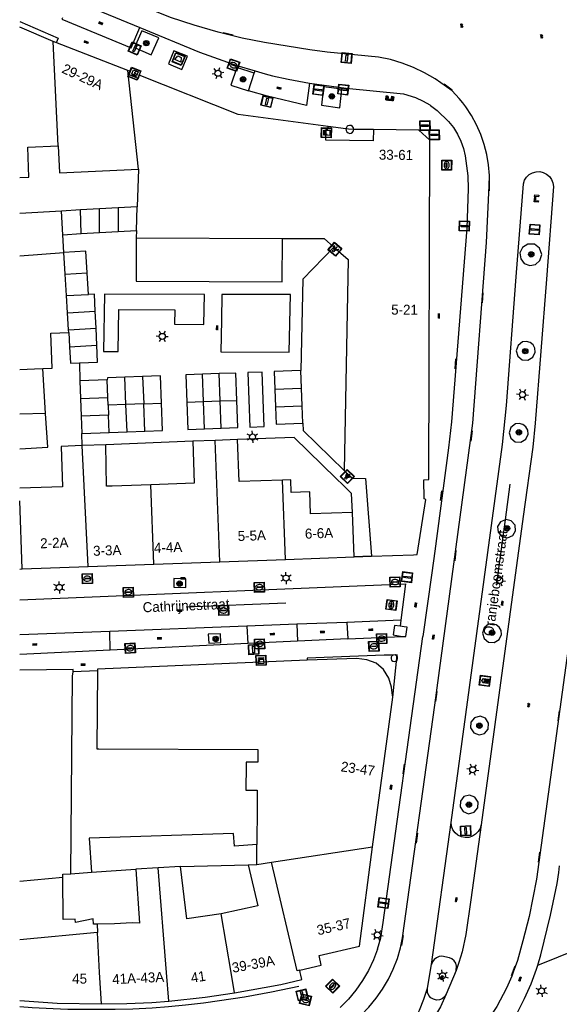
# Model space of a CAD drawing. Header units: metres. Extents: x 93870 to 95789, y 463036 to 464040.
# Tile 10 of 256: x 93872 to 93926, y 463247 to 463345. Entities that reach past the tile are written whole.
import ezdxf
from ezdxf.enums import TextEntityAlignment as Align

# ---------------------------------------------------------------- set-up
doc = ezdxf.new("R2010")
doc.units = ezdxf.units.M
doc.header["$LTSCALE"] = 25.4
for name, color, linetype in [('B_BEBOUWINGSGRENS_0', 1, 'Continuous'), ('B_LUIFEL_1', 200, 'Continuous'), ('B_OVERBOUWLIJN_LIJN_1', 7, 'Continuous'), ('B_TUSSENMUUR_0', 7, 'Continuous'), ('Q_AFVAL_APART_PLAATS_0', 7, 'Continuous'), ('Q_BOOM_0', 3, 'Continuous'), ('Q_BRANDKRAAN_0', 5, 'Continuous'), ('Q_CAI-KAST_0', 10, 'Continuous'), ('Q_DRUKKNOPPAAL_0', 132, 'Continuous'), ('Q_ELEKTRAKAST_0', 7, 'Continuous'), ('Q_INSPECTIE_OF_RIOOLPUT_0', 253, 'Continuous'), ('Q_KOLK_0', 254, 'Continuous'), ('Q_LICHTMAST_0', 2, 'Continuous'), ('Q_LICHTPUNT_1', 7, 'Continuous'), ('Q_LIJNAFWATERING_LIJN_0', 7, 'Continuous'), ('Q_PORTAAL_0', 7, 'Continuous'), ('Q_RECLAMEZUIL_0', 232, 'Continuous'), ('Q_VERKEERSBORDPAAL_0', 40, 'Continuous'), ('Q_VERKEERSREGELINSTALLATIEPAAL', 40, 'Continuous'), ('Q_WATERLEIDINGPUT_0', 5, 'Continuous'), ('S_GBKN_SYMBOOL_GV_GROOT_0', 7, 'Continuous'), ('S_GBKN_SYMBOOL_OV_GROOT_0', 7, 'Continuous'), ('T_HEK_0', 57, 'Continuous'), ('T_MUUR_30CM_0', 10, 'Continuous'), ('V_WEGGRENS_0', 7, 'Continuous'), ('Z_GBKN_HUISNUMMER_0', 252, 'Continuous'), ('Z_STRAATNAAM_0', 252, 'Continuous')]:
    doc.layers.add(name, color=color, linetype=linetype)
doc.layers.add('Q_PAAL_STEEN_0', color=7, linetype='Continuous', true_color=0xa97373)

# ---------------------------------------------------------------- blocks, each defined once
blk = doc.blocks.new('Q_AFVAL_APART_PLAATS')
for points in [[(-0.5, 0.5), (0.5, 0.5), (0.5, -0.5), (-0.5, -0.5)], [(-0.336, 0.197), (0.331, 0.197), (0.19, -0.251), (-0.196, -0.251)]]:
    blk.add_lwpolyline(points, close=True)
blk.add_lwpolyline([(-0.442, 0.464), (0.438, 0.464, -0.414214), (0.459, 0.442), (0.459, -0.437, -0.414214), (0.438, -0.459), (-0.442, -0.459, -0.414214), (-0.463, -0.437), (-0.463, 0.442, -0.414214), (-0.442, 0.464)], format="xyb")
blk = doc.blocks.new('Q_CAI-KAST')
for points in [[(-0.5, 0.5), (0.5, 0.5), (0.5, -0.5), (-0.5, -0.5)], [(-0.262, 0.264), (0.25, 0.264), (0.25, 0.187), (-0.262, 0.187)], [(-0.262, 0.107), (0.25, 0.107), (0.25, -0.332), (-0.262, -0.332)]]:
    blk.add_lwpolyline(points, close=True)
blk.add_lwpolyline([(-0.442, 0.464), (0.438, 0.464, -0.414214), (0.459, 0.442), (0.459, -0.437, -0.414214), (0.438, -0.459), (-0.442, -0.459, -0.414214), (-0.463, -0.437), (-0.463, 0.442), (-0.463, 0.444), (-0.463, 0.446), (-0.463, 0.448), (-0.462, 0.45), (-0.461, 0.451), (-0.46, 0.453), (-0.459, 0.455), (-0.458, 0.456), (-0.457, 0.457), (-0.456, 0.459), (-0.454, 0.46), (-0.453, 0.461), (-0.451, 0.462), (-0.449, 0.462), (-0.447, 0.463), (-0.446, 0.463), (-0.444, 0.464), (-0.442, 0.464)], format="xyb")
blk.add_circle((-0.177, -0.034), 0.0354)
blk = doc.blocks.new('Q_ELEKTRAKAST')
for points in [[(-0.5, 0.5), (0.5, 0.5), (0.5, -0.5), (-0.5, -0.5)], [(-0.262, 0.264), (0.25, 0.264), (0.25, 0.187), (-0.262, 0.187)], [(-0.262, 0.107), (0.25, 0.107), (0.25, -0.332), (-0.262, -0.332)]]:
    blk.add_lwpolyline(points, close=True)
blk.add_lwpolyline([(-0.442, 0.464), (0.438, 0.464, -0.414214), (0.459, 0.442), (0.459, -0.437, -0.414214), (0.438, -0.459), (-0.442, -0.459, -0.414214), (-0.463, -0.437), (-0.463, 0.442), (-0.463, 0.444), (-0.463, 0.446), (-0.463, 0.448), (-0.462, 0.45), (-0.461, 0.451), (-0.46, 0.453), (-0.459, 0.455), (-0.458, 0.456), (-0.457, 0.457), (-0.456, 0.459), (-0.454, 0.46), (-0.453, 0.461), (-0.451, 0.462), (-0.449, 0.462), (-0.447, 0.463), (-0.446, 0.463), (-0.444, 0.464), (-0.442, 0.464)], format="xyb")
blk.add_lwpolyline([(-0.177, 0.001, -1), (-0.177, -0.069, -1)], format="xyb", close=True)
blk.add_lwpolyline([(0.044, 0.088), (-0.056, -0.112), (0.044, -0.112), (-0.056, -0.312)])
blk = doc.blocks.new('Q_LICHTMAST')
for points in [[(-0.26, 0.15), (-0.52, 0.3)], [(0, 0.3), (0, 0.6)], [(0.26, 0.15), (0.52, 0.3)], [(-0.26, -0.15), (-0.52, -0.3)], [(0, -0.3), (0, -0.6)], [(0.26, -0.15), (0.52, -0.3)]]:
    blk.add_lwpolyline(points)
blk.add_circle((0, 0), 0.3)
blk = doc.blocks.new('Q_PORTAAL')
for points in [[(-0.358, 0.202), (-0.205, 0.202), (-0.205, -0.202), (-0.358, -0.202), (-0.358, 0.202)], [(-0.144, 0.194), (0.144, 0.194), (0.144, 0.103), (-0.144, 0.103), (-0.144, 0.194)], [(0.205, 0.202), (0.358, 0.202), (0.358, -0.202), (0.205, -0.202), (0.205, 0.202)]]:
    blk.add_lwpolyline(points)
blk = doc.blocks.new('Q_VERKEERSREGELINSTALLATIEPAAL')
for points in [[(-0.5, 0.5), (0.5, 0.5), (0.5, -0.5), (-0.5, -0.5)], [(-0.08, 0.333), (0.071, 0.333), (0.071, -0.329), (-0.08, -0.329)]]:
    blk.add_lwpolyline(points, close=True)
blk.add_lwpolyline([(-0.442, 0.464), (0.438, 0.464, -0.414214), (0.459, 0.442), (0.459, -0.437, -0.414214), (0.438, -0.459), (-0.442, -0.459, -0.414214), (-0.463, -0.437), (-0.463, 0.442), (-0.463, 0.444), (-0.463, 0.446), (-0.463, 0.448), (-0.462, 0.45), (-0.461, 0.451), (-0.46, 0.453), (-0.459, 0.455), (-0.458, 0.456), (-0.457, 0.457), (-0.456, 0.459), (-0.454, 0.46), (-0.453, 0.461), (-0.451, 0.462), (-0.449, 0.462), (-0.447, 0.463), (-0.446, 0.463), (-0.444, 0.464), (-0.442, 0.464)], format="xyb")
blk = doc.blocks.new('Q_VERKEERSBORDPAAL')
for points in [[(-0.5, 0.5), (0.5, 0.5), (0.5, -0.5), (-0.5, -0.5)], [(-0.08, 0.333), (0.071, 0.333), (0.071, -0.329), (-0.08, -0.329)]]:
    blk.add_lwpolyline(points, close=True)
blk.add_lwpolyline([(-0.442, 0.464), (0.438, 0.464, -0.414214), (0.459, 0.442), (0.459, -0.437, -0.414214), (0.438, -0.459), (-0.442, -0.459, -0.414214), (-0.463, -0.437), (-0.463, 0.442), (-0.463, 0.444), (-0.463, 0.446), (-0.463, 0.448), (-0.462, 0.45), (-0.461, 0.451), (-0.46, 0.453), (-0.459, 0.455), (-0.458, 0.456), (-0.457, 0.457), (-0.456, 0.459), (-0.454, 0.46), (-0.453, 0.461), (-0.451, 0.462), (-0.449, 0.462), (-0.447, 0.463), (-0.446, 0.463), (-0.444, 0.464), (-0.442, 0.464)], format="xyb")
blk = doc.blocks.new('Q_DRUKKNOPPAAL')
for points in [[(-0.5, 0.5), (0.5, 0.5), (0.5, -0.5), (-0.5, -0.5)], [(-0.08, 0.333), (0.071, 0.333), (0.071, -0.329), (-0.08, -0.329)]]:
    blk.add_lwpolyline(points, close=True)
blk.add_lwpolyline([(-0.442, 0.464), (0.438, 0.464, -0.414214), (0.459, 0.442), (0.459, -0.437, -0.414214), (0.438, -0.459), (-0.442, -0.459, -0.414214), (-0.463, -0.437), (-0.463, 0.442), (-0.463, 0.444), (-0.463, 0.446), (-0.463, 0.448), (-0.462, 0.45), (-0.461, 0.451), (-0.46, 0.453), (-0.459, 0.455), (-0.458, 0.456), (-0.457, 0.457), (-0.456, 0.459), (-0.454, 0.46), (-0.453, 0.461), (-0.451, 0.462), (-0.449, 0.462), (-0.447, 0.463), (-0.446, 0.463), (-0.444, 0.464), (-0.442, 0.464)], format="xyb")
blk = doc.blocks.new('Q_PAAL_STEEN')
for points in [[(-0.5, 0.5), (0.5, 0.5), (0.5, -0.5), (-0.5, -0.5)], [(-0.08, 0.333), (0.071, 0.333), (0.071, -0.329), (-0.08, -0.329)]]:
    blk.add_lwpolyline(points, close=True)
blk.add_lwpolyline([(-0.442, 0.464), (0.438, 0.464, -0.414214), (0.459, 0.442), (0.459, -0.437, -0.414214), (0.438, -0.459), (-0.442, -0.459, -0.414214), (-0.463, -0.437), (-0.463, 0.442), (-0.463, 0.444), (-0.463, 0.446), (-0.463, 0.448), (-0.462, 0.45), (-0.461, 0.451), (-0.46, 0.453), (-0.459, 0.455), (-0.458, 0.456), (-0.457, 0.457), (-0.456, 0.459), (-0.454, 0.46), (-0.453, 0.461), (-0.451, 0.462), (-0.449, 0.462), (-0.447, 0.463), (-0.446, 0.463), (-0.444, 0.464), (-0.442, 0.464)], format="xyb")
blk = doc.blocks.new('Q_BRANDKRAAN')
blk.add_lwpolyline([(-0.5, 0.5), (0.5, 0.5), (0.5, -0.5), (-0.5, -0.5)], close=True)
for points in [[(-0.442, 0.464), (0.438, 0.464, -0.414214), (0.459, 0.442), (0.459, -0.437, -0.414214), (0.438, -0.459), (-0.442, -0.459, -0.414214), (-0.463, -0.437), (-0.463, 0.442), (-0.463, 0.444), (-0.463, 0.446), (-0.463, 0.448), (-0.462, 0.45), (-0.461, 0.451), (-0.46, 0.453), (-0.459, 0.455), (-0.458, 0.456), (-0.457, 0.457), (-0.456, 0.459), (-0.454, 0.46), (-0.453, 0.461), (-0.451, 0.462), (-0.449, 0.462), (-0.447, 0.463), (-0.446, 0.463), (-0.444, 0.464), (-0.442, 0.464)], [(-0.345, 0.105, 0.380426), (-0.276, -0.18)], [(-0.008, 0.266, 0.240218), (-0.345, 0.105)], [(-0.194, 0.045, 0.853344), (-0.194, -0.032)], [(0.331, 0.111, 0.240191), (-0.008, 0.266)], [(0.185, -0.032, 0.849746), (0.185, 0.045)], [(0.267, -0.176, 0.380426), (0.331, 0.111)], [(-0.276, -0.18, 0.148452), (0.012, -0.257)], [(0.012, -0.257, 0.131742), (0.267, -0.176)]]:
    blk.add_lwpolyline(points, format="xyb")
for points in [[(-0.194, 0.045), (0.185, 0.045)], [(0.185, -0.032), (-0.194, -0.032)]]:
    blk.add_lwpolyline(points)
blk = doc.blocks.new('Q_INSPECTIE_OF_RIOOLPUT')
blk.add_lwpolyline([(-0.5, 0.5), (0.5, 0.5), (0.5, -0.5), (-0.5, -0.5)], close=True)
for points in [[(-0.442, 0.464), (0.438, 0.464, -0.414214), (0.459, 0.442), (0.459, -0.437, -0.414214), (0.438, -0.459), (-0.442, -0.459, -0.414214), (-0.463, -0.437), (-0.463, 0.442), (-0.463, 0.444), (-0.463, 0.446), (-0.463, 0.448), (-0.462, 0.45), (-0.461, 0.451), (-0.46, 0.453), (-0.459, 0.455), (-0.458, 0.456), (-0.457, 0.457), (-0.456, 0.459), (-0.454, 0.46), (-0.453, 0.461), (-0.451, 0.462), (-0.449, 0.462), (-0.447, 0.463), (-0.446, 0.463), (-0.444, 0.464), (-0.442, 0.464)], [(-0.345, 0.105, 0.380426), (-0.276, -0.18)], [(-0.008, 0.266, 0.240218), (-0.345, 0.105)], [(-0.194, 0.045, 0.853344), (-0.194, -0.032)], [(0.331, 0.111, 0.240191), (-0.008, 0.266)], [(0.185, -0.032, 0.849746), (0.185, 0.045)], [(0.267, -0.176, 0.380426), (0.331, 0.111)], [(-0.276, -0.18, 0.148452), (0.012, -0.257)], [(0.012, -0.257, 0.131742), (0.267, -0.176)]]:
    blk.add_lwpolyline(points, format="xyb")
for points in [[(-0.194, 0.045), (0.185, 0.045)], [(0.185, -0.032), (-0.194, -0.032)]]:
    blk.add_lwpolyline(points)
blk = doc.blocks.new('Q_WATERLEIDINGPUT')
blk.add_lwpolyline([(-0.5, 0.5), (0.5, 0.5), (0.5, -0.5), (-0.5, -0.5)], close=True)
for points in [[(-0.442, 0.464), (0.438, 0.464, -0.414214), (0.459, 0.442), (0.459, -0.437, -0.414214), (0.438, -0.459), (-0.442, -0.459, -0.414214), (-0.463, -0.437), (-0.463, 0.442), (-0.463, 0.444), (-0.463, 0.446), (-0.463, 0.448), (-0.462, 0.45), (-0.461, 0.451), (-0.46, 0.453), (-0.459, 0.455), (-0.458, 0.456), (-0.457, 0.457), (-0.456, 0.459), (-0.454, 0.46), (-0.453, 0.461), (-0.451, 0.462), (-0.449, 0.462), (-0.447, 0.463), (-0.446, 0.463), (-0.444, 0.464), (-0.442, 0.464)], [(-0.345, 0.105, 0.380426), (-0.276, -0.18)], [(-0.008, 0.266, 0.240218), (-0.345, 0.105)], [(-0.194, 0.045, 0.853344), (-0.194, -0.032)], [(0.331, 0.111, 0.240191), (-0.008, 0.266)], [(0.185, -0.032, 0.849746), (0.185, 0.045)], [(0.267, -0.176, 0.380426), (0.331, 0.111)], [(-0.276, -0.18, 0.148452), (0.012, -0.257)], [(0.012, -0.257, 0.131742), (0.267, -0.176)]]:
    blk.add_lwpolyline(points, format="xyb")
for points in [[(-0.194, 0.045), (0.185, 0.045)], [(0.185, -0.032), (-0.194, -0.032)]]:
    blk.add_lwpolyline(points)
blk = doc.blocks.new('Q_KOLK')
blk.add_lwpolyline([(-0.5, 0.5), (0.5, 0.5), (0.5, -0.5), (-0.5, -0.5)], close=True)
for points in [[(-0.442, 0.464), (0.438, 0.464, -0.414214), (0.459, 0.442), (0.459, -0.437, -0.414214), (0.438, -0.459), (-0.442, -0.459, -0.414214), (-0.463, -0.437), (-0.463, 0.442, -0.414214), (-0.442, 0.464)], [(-0.345, 0.105, 0.380426), (-0.276, -0.18)], [(-0.008, 0.266, 0.240218), (-0.345, 0.105)], [(-0.194, 0.045, 0.853344), (-0.194, -0.032)], [(0.331, 0.111, 0.240191), (-0.008, 0.266)], [(0.185, -0.032, 0.849746), (0.185, 0.045)], [(0.267, -0.176, 0.380426), (0.331, 0.111)], [(-0.276, -0.18, 0.148452), (0.012, -0.257)], [(0.012, -0.257, 0.131742), (0.267, -0.176)]]:
    blk.add_lwpolyline(points, format="xyb")
for points in [[(-0.194, 0.045), (0.185, 0.045)], [(0.185, -0.032), (-0.194, -0.032)]]:
    blk.add_lwpolyline(points)
blk = doc.blocks.new('Q_LICHTPUNT')
for points in [[(-0.5, 0.5), (0.5, 0.5), (0.5, -0.5), (-0.5, -0.5)], [(-0.463, 0.464), (0.459, 0.464), (0.459, -0.459), (-0.463, -0.459)], [(-0.123, 0.08), (-0.077, 0.051), (-0.255, -0.233), (-0.301, -0.204)], [(-0.033, 0.032), (0.021, 0.032), (0.021, -0.303), (-0.033, -0.303)], [(0.075, 0.051), (0.121, 0.079), (0.293, -0.209), (0.247, -0.236)]]:
    blk.add_lwpolyline(points, close=True)
blk.add_circle((-0.002, 0.21), 0.103)
blk = doc.blocks.new('Q_RECLAMEZUIL')
blk.add_lwpolyline([(-0.5, 0.5), (0.5, 0.5), (0.5, -0.5), (-0.5, -0.5)], close=True)
for points in [[(-0.442, 0.464), (0.438, 0.464, -0.414214), (0.459, 0.442), (0.459, -0.437, -0.414214), (0.438, -0.459), (-0.442, -0.459, -0.414214), (-0.463, -0.437), (-0.463, 0.442), (-0.463, 0.444), (-0.463, 0.446), (-0.463, 0.448), (-0.462, 0.45), (-0.461, 0.451), (-0.46, 0.453), (-0.459, 0.455), (-0.458, 0.456), (-0.457, 0.457), (-0.456, 0.459), (-0.454, 0.46), (-0.453, 0.461), (-0.451, 0.462), (-0.449, 0.462), (-0.447, 0.463), (-0.446, 0.463), (-0.444, 0.464), (-0.442, 0.464)], [(-0.132, 0.045, 0.550274), (-0.132, -0.036)], [(0.126, -0.036, 0.506565), (0.126, 0.045)], [(-0.132, -0.14, 0.502509), (-0.132, -0.221)], [(0.126, -0.221, 0.554525), (0.126, -0.14)]]:
    blk.add_lwpolyline(points, format="xyb")
for points in [[(-0.228, 0.17), (-0.002, 0.326), (0.215, 0.17)], [(0.215, 0.17), (0.215, -0.318), (-0.228, -0.318), (-0.228, 0.17)], [(-0.132, 0.045), (0.126, 0.045)], [(0.126, -0.036), (-0.132, -0.036)], [(-0.132, -0.14), (0.126, -0.14)], [(0.126, -0.221), (-0.132, -0.221)]]:
    blk.add_lwpolyline(points)
blk = doc.blocks.new('Q_BOOM')
for radius in [0.27, 0.18, 0.09]:
    blk.add_circle((0, 0), radius)
blk = doc.blocks.new('S_GBKN_SYMBOOL_OV_GROOT')
for points in [[(-0.21875, 0.0625), (0.21875, 0.0625)], [(-0.21875, 0), (0.21875, 0)], [(-0.1875, 0.0625), (-0.1875, 0)], [(-0.125, 0.09375), (-0.125, 0.0625)], [(-0.125, 0), (-0.125, -0.0625)], [(-0.0625, 0.0625), (-0.0625, 0)], [(0, 0.09375), (0, 0.0625)], [(0, 0), (0, -0.0625)], [(0.0625, 0.0625), (0.0625, 0)], [(0.125, 0.09375), (0.125, 0.0625)], [(0.125, 0), (0.125, -0.0625)], [(0.1875, 0.0625), (0.1875, 0)], [(-0.21875, -0.0625), (0.21875, -0.0625)], [(-0.1875, -0.0625), (-0.1875, -0.09375)], [(-0.0625, -0.0625), (-0.0625, -0.09375)], [(0.0625, -0.0625), (0.0625, -0.09375)], [(0.1875, -0.0625), (0.1875, -0.09375)]]:
    blk.add_lwpolyline(points)
blk = doc.blocks.new('S_GBKN_SYMBOOL_GV_GROOT')
for points in [[(-0.1875, 0.03125), (-0.09375, 0.09375)], [(-0.1875, -0.0625), (0.0625, 0.09375)], [(-0.1875, 0.09375), (0.125, -0.09375)], [(-0.1875, 0), (-0.03125, -0.09375)], [(-0.125, -0.09375), (0.1875, 0.09375)], [(-0.0625, 0.09375), (0.1875, -0.0625)], [(0.03125, -0.09375), (0.1875, 0)], [(0.09375, 0.09375), (0.1875, 0.03125)]]:
    blk.add_lwpolyline(points)

msp = doc.modelspace()

# ---------------------------------------------------------------- linework, layer by layer
at = {"layer": 'B_BEBOUWINGSGRENS_0'}
for p, q in [((93875.261, 463343.207), (93871.898, 463344.632)), ((93904.58, 463334.444), (93904.58, 463334.444)), ((93905.378, 463334.402), (93905.378, 463334.403)), ((93883.786, 463330.424), (93883.666, 463326.651)), ((93876.092, 463326.227), (93871.898, 463325.98)), ((93877.986, 463326.333), (93876.092, 463326.227)), ((93876.232, 463323.859), (93876.092, 463326.227)), ((93879.879, 463326.439), (93877.986, 463326.333)), ((93881.773, 463326.545), (93879.879, 463326.439)), ((93883.666, 463326.651), (93881.773, 463326.545)), ((93883.59, 463324.27), (93883.666, 463326.651)), ((93876.232, 463323.859), (93878.071, 463323.962)), ((93878.071, 463323.962), (93879.911, 463324.064)), ((93879.911, 463324.064), (93881.75, 463324.167)), ((93881.75, 463324.167), (93883.59, 463324.27)), ((93883.59, 463324.27), (93883.58, 463323.533)), ((93876.336, 463322.09), (93876.232, 463323.859)), ((93883.58, 463323.533), (93898.23, 463323.488)), ((93878.54, 463322.21), (93876.336, 463322.09)), ((93876.464, 463319.916), (93876.336, 463322.09)), ((93878.66, 463320.045), (93878.54, 463322.21)), ((93903.375, 463322.614), (93904.8, 463321.39)), ((93904.8, 463321.39), (93904.4, 463300.26)), ((93878.78, 463317.88), (93878.66, 463320.045)), ((93876.591, 463317.768), (93876.464, 463319.916)), ((93876.693, 463316.034), (93876.591, 463317.768)), ((93879.4, 463317.9), (93878.78, 463317.88)), ((93879.473, 463316.198), (93879.4, 463317.9)), ((93879.545, 463314.495), (93879.473, 463316.198)), ((93876.793, 463314.333), (93876.693, 463316.034)), ((93876.808, 463314.078), (93876.793, 463314.333)), ((93879.618, 463312.793), (93879.545, 463314.495)), ((93876.808, 463314.078), (93876.893, 463312.632)), ((93874.501, 463305.944), (93874.209, 463310.466)), ((93900.147, 463308.5), (93900.08, 463310.26)), ((93880.674, 463309.323), (93877.92, 463309.22)), ((93877.92, 463309.22), (93877.983, 463307.46)), ((93884.218, 463309.66), (93882.439, 463309.589)), ((93886, 463309.73), (93884.218, 463309.66)), ((93886.105, 463306.99), (93886, 463309.73)), ((93891.878, 463309.947), (93890.215, 463309.883)), ((93893.54, 463310.01), (93891.878, 463309.947)), ((93893.645, 463307.27), (93893.54, 463310.01)), ((93897.447, 463308.398), (93897.513, 463306.638)), ((93900.213, 463306.74), (93900.147, 463308.5)), ((93877.983, 463307.46), (93878.047, 463305.7)), ((93900.28, 463304.98), (93900.213, 463306.74)), ((93878.047, 463305.7), (93878.11, 463303.94)), ((93890.423, 463304.413), (93892.087, 463304.477)), ((93878.11, 463303.94), (93880.87, 463304.045)), ((93880.87, 463304.045), (93882.652, 463304.113)), ((93882.652, 463304.113), (93884.431, 463304.182)), ((93891.478, 463303.26), (93889.23, 463303.172)), ((93893.726, 463303.348), (93891.478, 463303.26)), ((93880.537, 463302.833), (93878.153, 463302.74)), ((93905.405, 463291.598), (93905.23, 463296.058)), ((93898.539, 463291.35), (93905.405, 463291.598)), ((93907.158, 463291.661), (93911.364, 463291.822)), ((93872.157, 463290.398), (93878.752, 463290.636)), ((93878.752, 463290.636), (93885.348, 463290.874)), ((93885.348, 463290.874), (93891.943, 463291.112)), ((93891.943, 463291.112), (93898.539, 463291.35)), ((93871.898, 463290.389), (93872.157, 463290.398)), ((93909.514, 463281.783), (93909.32, 463281.779)), ((93894.581, 463270.742), (93894.568, 463268.262)), ((93895.689, 463266.556), (93895.67, 463262.804)), ((93895.665, 463260.822), (93895.67, 463262.804)), ((93905.936, 463252.625), (93907.251, 463262.583)), ((93879.105, 463260.035), (93883.54, 463260.35)), ((93885.759, 463260.474), (93883.54, 463260.35)), ((93888.01, 463260.6), (93885.759, 463260.474)), ((93888.01, 463260.6), (93894.78, 463260.78)), ((93894.78, 463260.78), (93895.665, 463260.822))]:
    msp.add_line(p, q, dxfattribs=at)
for points in [[(93882.742, 463340.288), (93875.527, 463343.094), (93875.261, 463343.207)], [(93902.79, 463334.686), (93893.791, 463335.891), (93883.858, 463339.811), (93883.754, 463339.51), (93882.873, 463339.858), (93882.98, 463340.196), (93882.742, 463340.288)], [(93905.378, 463334.403), (93905.343, 463334.566), (93905.245, 463334.7), (93905.101, 463334.783), (93904.936, 463334.801), (93904.778, 463334.749), (93904.716, 463334.706), (93904.664, 463334.651), (93904.623, 463334.588), (93904.595, 463334.518), (93904.58, 463334.444)], [(93907.337, 463334.372), (93907.31, 463333.27), (93902.578, 463333.326), (93902.6, 463334.46), (93902.76, 463334.44), (93902.79, 463334.686)], [(93904.58, 463334.444), (93904.596, 463334.284), (93904.674, 463334.143), (93904.801, 463334.044), (93904.957, 463334.003), (93905.116, 463334.028), (93905.253, 463334.113), (93905.345, 463334.245), (93905.378, 463334.402)], [(93913.003, 463333.327), (93911.9, 463334.327), (93907.337, 463334.372)], [(93911.364, 463291.822), (93911.724, 463291.835), (93912.587, 463297.341), (93912.421, 463297.4), (93912.394, 463299.308), (93912.9, 463299.355), (93913.003, 463333.327)], [(93871.898, 463329.577), (93872.817, 463329.617), (93872.707, 463332.634), (93875.77, 463332.745)], [(93875.77, 463332.745), (93875.901, 463330.041), (93883.786, 463330.424)], [(93898.23, 463323.488), (93902.39, 463323.46), (93903.375, 463322.614)], [(93874.209, 463310.466), (93875.142, 463310.503), (93875.027, 463314.004), (93876.808, 463314.078)], [(93876.893, 463312.632), (93876.99, 463310.99), (93877.889, 463311.023)], [(93877.889, 463311.023), (93879.69, 463311.09), (93879.618, 463312.793)], [(93900.08, 463310.26), (93897.38, 463310.16), (93897.447, 463308.398)], [(93882.439, 463309.589), (93880.69, 463309.52), (93880.674, 463309.323)], [(93890.215, 463309.883), (93888.55, 463309.82), (93888.651, 463307.09)], [(93892.087, 463304.477), (93893.75, 463304.54), (93893.645, 463307.27)], [(93884.431, 463304.182), (93886.21, 463304.25), (93886.105, 463306.99)], [(93888.651, 463307.09), (93888.76, 463304.35), (93890.423, 463304.413)], [(93897.513, 463306.638), (93897.58, 463304.88), (93900.28, 463304.98)], [(93871.898, 463302.43), (93874.717, 463302.588), (93874.501, 463305.944)], [(93898.238, 463299.29), (93893.876, 463299.135), (93893.726, 463303.348)], [(93878.153, 463302.74), (93876.041, 463302.657), (93876.173, 463298.612), (93871.898, 463298.472)], [(93885.047, 463298.819), (93881.159, 463298.681), (93880.591, 463298.673), (93880.537, 463302.833)], [(93889.23, 463303.172), (93889.38, 463298.974), (93885.047, 463298.819)], [(93905.23, 463296.058), (93901.04, 463295.913), (93900.957, 463298.113), (93899.107, 463298.049), (93899.061, 463299.32), (93898.238, 463299.29)], [(93904.4, 463300.26), (93905.19, 463299.49), (93906.55, 463299.46), (93907.158, 463291.661)], [(93909.32, 463281.779), (93909.185, 463281.695), (93909.105, 463281.558), (93909.097, 463281.4), (93909.163, 463281.255), (93909.288, 463281.158), (93909.445, 463281.131), (93909.594, 463281.174), (93909.707, 463281.28), (93909.76, 463281.427), (93909.739, 463281.581), (93909.651, 463281.709), (93909.514, 463281.783)], [(93909.216, 463278.01), (93909.153, 463278.553), (93908.884, 463279.477), (93908.358, 463280.315), (93907.621, 463280.955), (93906.676, 463281.285), (93905.689, 463281.418), (93900.709, 463281.26), (93879.68, 463280.369), (93879.679, 463280.199)], [(93877.249, 463280.106), (93877.249, 463280.326), (93871.898, 463280.272)], [(93877.035, 463259.887), (93877.192, 463279.671), (93877.249, 463280.106)], [(93879.679, 463280.199), (93879.639, 463272.399), (93879.839, 463272.398)], [(93907.251, 463262.583), (93909.269, 463277.561), (93909.216, 463278.01)], [(93879.839, 463272.398), (93895.759, 463272.316), (93895.753, 463271.056), (93894.583, 463271.062), (93894.581, 463270.742)], [(93894.568, 463268.262), (93895.698, 463268.256), (93895.689, 463266.556)], [(93895.67, 463262.804), (93893.407, 463262.644), (93893.317, 463263.917), (93878.863, 463263.441), (93879.105, 463260.035)], [(93876.232, 463259.552), (93876.23, 463259.83), (93877.035, 463259.887)], [(93883.54, 463260.35), (93883.89, 463254.94), (93883.16, 463254.97), (93881.41, 463254.86), (93879.658, 463254.827)], [(93892.095, 463255.872), (93888.66, 463255.37), (93888.01, 463260.6)], [(93894.78, 463260.78), (93895.76, 463256.67), (93892.095, 463255.872)], [(93879.658, 463254.827), (93879.28, 463254.82), (93879.25, 463255.36), (93877.48, 463254.99), (93877.46, 463255.33), (93876.27, 463255.31), (93876.232, 463259.552)], [(93899.963, 463250.223), (93902.115, 463250.724), (93901.899, 463251.686), (93905.936, 463252.625)], [(93893.41, 463247.959), (93898.07, 463248.806), (93900.153, 463249.281), (93900.063, 463249.741), (93900.011, 463250), (93899.963, 463250.223)], [(93871.898, 463247.19), (93875.659, 463246.91), (93880.083, 463246.85)], [(93880.083, 463246.85), (93882.624, 463246.886), (93885.153, 463247.005), (93886.856, 463247.142)], [(93886.856, 463247.142), (93890.465, 463247.52), (93893.41, 463247.959)]]:
    msp.add_lwpolyline(points, dxfattribs=at)
at = {"layer": 'B_LUIFEL_1'}
for p, q in [((93904.58, 463334.444), (93902.79, 463334.686)), ((93907.337, 463334.372), (93905.378, 463334.402))]:
    msp.add_line(p, q, dxfattribs=at)
msp.add_lwpolyline([(93905.378, 463334.402), (93904.835, 463334.41), (93904.58, 463334.444)], dxfattribs=at)
at = {"layer": 'B_OVERBOUWLIJN_LIJN_1'}
for p, q in [((93871.898, 463345.19), (93875.763, 463343.547)), ((93875.763, 463343.547), (93875.563, 463343.078)), ((93911.9, 463334.327), (93913.003, 463333.327)), ((93905.405, 463291.598), (93907.158, 463291.661))]:
    msp.add_line(p, q, dxfattribs=at)
msp.add_lwpolyline([(93909.269, 463277.561), (93909.718, 463281.791), (93909.091, 463281.779), (93908.897, 463281.775), (93908.402, 463281.765), (93900.7, 463281.47), (93900.709, 463281.26)], dxfattribs=at)
at = {"layer": 'B_TUSSENMUUR_0'}
for p, q in [((93875.77, 463332.745), (93875.261, 463343.207)), ((93883.786, 463330.424), (93882.742, 463340.288)), ((93878.071, 463323.962), (93877.986, 463326.333)), ((93879.911, 463324.064), (93879.879, 463326.439)), ((93881.773, 463326.545), (93881.75, 463324.167)), ((93871.898, 463321.742), (93876.336, 463322.09)), ((93876.464, 463319.916), (93878.66, 463320.045)), ((93876.591, 463317.768), (93878.78, 463317.88)), ((93876.693, 463316.034), (93879.473, 463316.198)), ((93876.793, 463314.333), (93879.545, 463314.495)), ((93876.893, 463312.632), (93879.618, 463312.793)), ((93871.898, 463310.37), (93873.392, 463310.434)), ((93873.392, 463310.434), (93874.209, 463310.466)), ((93880.739, 463307.562), (93880.674, 463309.323)), ((93882.547, 463306.858), (93882.439, 463309.589)), ((93884.218, 463309.66), (93884.326, 463306.924)), ((93890.319, 463307.15), (93890.215, 463309.883)), ((93891.983, 463307.21), (93891.878, 463309.947)), ((93897.447, 463308.398), (93900.147, 463308.5)), ((93877.983, 463307.46), (93880.739, 463307.562)), ((93880.768, 463306.792), (93880.739, 463307.562)), ((93890.319, 463307.15), (93891.983, 463307.21)), ((93891.983, 463307.21), (93893.645, 463307.27)), ((93892.087, 463304.477), (93891.983, 463307.21)), ((93882.547, 463306.858), (93880.768, 463306.792)), ((93880.768, 463306.792), (93880.805, 463305.802)), ((93884.326, 463306.924), (93882.547, 463306.858)), ((93882.652, 463304.113), (93882.547, 463306.858)), ((93884.326, 463306.924), (93886.105, 463306.99)), ((93884.431, 463304.182), (93884.326, 463306.924)), ((93888.651, 463307.09), (93890.319, 463307.15)), ((93890.423, 463304.413), (93890.319, 463307.15)), ((93897.513, 463306.638), (93900.213, 463306.74)), ((93874.501, 463305.944), (93871.898, 463305.874)), ((93880.805, 463305.802), (93878.047, 463305.7)), ((93880.87, 463304.045), (93880.805, 463305.802)), ((93891.943, 463291.112), (93891.478, 463303.26)), ((93878.752, 463290.636), (93878.153, 463302.74)), ((93885.348, 463290.874), (93885.047, 463298.819)), ((93898.539, 463291.35), (93898.238, 463299.29)), ((93872.157, 463290.398), (93871.898, 463297.23)), ((93897.132, 463261.053), (93907.251, 463262.583)), ((93895.665, 463260.822), (93897.132, 463261.053)), ((93871.898, 463259.143), (93876.232, 463259.552)), ((93879.7, 463253.99), (93871.898, 463253.262)), ((93879.658, 463254.827), (93879.7, 463253.99))]:
    msp.add_line(p, q, dxfattribs=at)
for points in [[(93899.963, 463250.223), (93899.696, 463250.154), (93897.132, 463261.053)], [(93886.856, 463247.142), (93886.621, 463250), (93885.759, 463260.474)], [(93893.41, 463247.959), (93893.071, 463250), (93892.095, 463255.872)], [(93880.083, 463246.85), (93879.9, 463250), (93879.7, 463253.99)]]:
    msp.add_lwpolyline(points, dxfattribs=at)
at = {"layer": 'Q_LIJNAFWATERING_LIJN_0'}
for p, q in [((93893.291, 463343.835), (93892.29, 463344.079)), ((93905.194, 463341.962), (93904.17, 463342.065)), ((93915.225, 463338.325), (93914.413, 463338.936)), ((93918.967, 463328.244), (93918.969, 463329.265)), ((93918.271, 463317.026), (93918.344, 463318.053)), ((93915.531, 463310.442), (93915.597, 463311.426)), ((93917.135, 463303.204), (93917.265, 463304.22)), ((93914.057, 463297.242), (93914.193, 463298.208)), ((93915.51, 463291.219), (93915.638, 463292.231)), ((93913.573, 463277.112), (93913.707, 463278.117)), ((93925.938, 463276.208), (93925.81, 463275.194)), ((93910.323, 463269.877), (93910.458, 463270.864)), ((93911.643, 463262.946), (93911.773, 463263.943)), ((93923.958, 463262.048), (93923.841, 463261.037)), ((93910.194, 463252.706), (93910.356, 463253.717)), ((93921.505, 463250.628), (93921.147, 463249.66))]:
    msp.add_line(p, q, dxfattribs=at)
msp.add_lwpolyline([(93871.898, 463246.6), (93873.159, 463246.503), (93875.243, 463246.382), (93876.729, 463246.338), (93878.271, 463246.31), (93879.877, 463246.314), (93881.462, 463246.325), (93883.235, 463246.35), (93885.154, 463246.466), (93886.791, 463246.602), (93888.524, 463246.751), (93890.301, 463246.947), (93891.922, 463247.18), (93894.431, 463247.569), (93897.134, 463248.047), (93899.873, 463248.627)], dxfattribs=at)
at = {"layer": 'T_HEK_0'}
for p, q in [((93877.889, 463311.023), (93877.92, 463309.22)), ((93879.679, 463280.199), (93877.249, 463280.106))]:
    msp.add_line(p, q, dxfattribs=at)
at = {"layer": 'T_MUUR_30CM_0'}
msp.add_line((93877.035, 463259.887), (93879.105, 463260.035), dxfattribs=at)
at = {"layer": 'V_WEGGRENS_0'}
for p, q in [((93877.008, 463347.472), (93883.93, 463344.602)), ((93885.079, 463341.862), (93885.824, 463343.551)), ((93888.697, 463341.723), (93887.352, 463342.275)), ((93894.821, 463338.262), (93895.404, 463340.019)), ((93895.404, 463340.019), (93895.481, 463340.25)), ((93904.58, 463334.444), (93902.79, 463334.686)), ((93907.337, 463334.372), (93905.378, 463334.403)), ((93903.375, 463322.614), (93900.25, 463319.42)), ((93922.259, 463322.56), (93922.018, 463322.025)), ((93900.25, 463319.42), (93900.08, 463310.26)), ((93922.279, 463313.118), (93921.824, 463312.777)), ((93896.18, 463310.11), (93894.74, 463310.06)), ((93921.568, 463304.908), (93921.113, 463304.567)), ((93878.153, 463302.74), (93878.11, 463303.94)), ((93899.41, 463303.57), (93893.726, 463303.348)), ((93889.23, 463303.172), (93880.537, 463302.833)), ((93919.776, 463294.635), (93919.824, 463294.062)), ((93907.158, 463291.661), (93905.405, 463291.598)), ((93913.179, 463290.022), (93912.296, 463283.649)), ((93871.898, 463287.31), (93910.551, 463288.917)), ((93888.548, 463289.415), (93887.349, 463289.431)), ((93910.551, 463288.917), (93910.076, 463285.254)), ((93894.66, 463284.663), (93880.934, 463284.136)), ((93899.65, 463284.854), (93894.66, 463284.663)), ((93894.66, 463284.663), (93894.743, 463282.918)), ((93904.683, 463285.047), (93899.65, 463284.854)), ((93899.65, 463284.854), (93899.73, 463283.153)), ((93910.076, 463285.254), (93904.683, 463285.047)), ((93904.683, 463285.047), (93904.761, 463283.39)), ((93910.076, 463285.254), (93909.999, 463284.665)), ((93910.418, 463284.609), (93909.999, 463284.665)), ((93918.876, 463284.858), (93918.426, 463284.511)), ((93880.934, 463284.136), (93871.898, 463283.789)), ((93880.967, 463282.268), (93880.934, 463284.136)), ((93892.003, 463283.916), (93890.796, 463283.862)), ((93904.761, 463283.39), (93910.231, 463283.648)), ((93894.743, 463282.918), (93880.967, 463282.268)), ((93899.73, 463283.153), (93894.743, 463282.918)), ((93904.761, 463283.39), (93899.73, 463283.153)), ((93880.967, 463282.268), (93871.898, 463281.841)), ((93917.098, 463275.044), (93917.076, 463274.475)), ((93913.166, 463250.782), (93915.123, 463265.018)), ((93912.754, 463248.44), (93913.166, 463250.782)), ((93915.624, 463250.208), (93914.633, 463247.825))]:
    msp.add_line(p, q, dxfattribs=at)
for points in [[(93907.842, 463341.641), (93902.699, 463342.131), (93900.963, 463342.353), (93896.439, 463343.093), (93894.192, 463343.54), (93891.767, 463344.142), (93889.367, 463344.834), (93886.993, 463345.616), (93873.795, 463350.929)], [(93876.2, 463345.571), (93876.136, 463345.42), (93883.051, 463342.553), (93883.93, 463344.602)], [(93885.824, 463343.551), (93884.14, 463344.265), (93883.391, 463342.592), (93885.079, 463341.862)], [(93883.93, 463344.602), (93889.903, 463342.126), (93893.637, 463340.785), (93895.481, 463340.25)], [(93887.352, 463342.275), (93886.8, 463340.949), (93888.145, 463340.397), (93888.697, 463341.723)], [(93911.36, 463340.585), (93910.215, 463341.027), (93909.04, 463341.38), (93907.842, 463341.641)], [(93895.404, 463340.019), (93893.645, 463340.597), (93893.062, 463338.84), (93894.821, 463338.262)], [(93895.481, 463340.25), (93896.478, 463339.96), (93897.23, 463339.748), (93898.798, 463339.42), (93900.938, 463339.027)], [(93916.28, 463337.042), (93915.929, 463337.486), (93915.21, 463338.254), (93913.53, 463339.445), (93912.467, 463340.057), (93911.36, 463340.585)], [(93900.938, 463339.027), (93900.626, 463336.793), (93896.723, 463337.715), (93894.821, 463338.262)], [(93900.938, 463339.027), (93904.603, 463338.528), (93910.364, 463337.946)], [(93902.341, 463338.66), (93902.12, 463336.814), (93903.96, 463336.57), (93904.181, 463338.417), (93902.341, 463338.66)], [(93910.364, 463337.946), (93911.565, 463337.58), (93912.326, 463337.23), (93912.974, 463336.842)], [(93912.974, 463336.842), (93913.045, 463336.799), (93913.713, 463336.294), (93914.872, 463335.178), (93915.355, 463334.577), (93915.767, 463333.925), (93916.102, 463333.23), (93916.356, 463332.501), (93916.524, 463331.748), (93916.779, 463329.752), (93916.815, 463328.453), (93916.703, 463324.502), (93915.172, 463305.108), (93914.869, 463302.511), (93913.475, 463292.159), (93913.179, 463290.022)], [(93918.336, 463333.186), (93918.091, 463333.898), (93917.666, 463334.86), (93917.161, 463335.783), (93916.581, 463336.66), (93916.28, 463337.042)], [(93918.948, 463329.797), (93918.864, 463330.846), (93918.692, 463331.883), (93918.434, 463332.903), (93918.336, 463333.186)], [(93922.852, 463329.788), (93922.949, 463329.881), (93923.271, 463330.064), (93923.627, 463330.163), (93923.997, 463330.172), (93924.354, 463330.09), (93924.681, 463329.926), (93924.961, 463329.69), (93925.118, 463329.475)], [(93913.473, 463276.775), (93917.285, 463304.991), (93918.675, 463323.079), (93918.943, 463328.745), (93918.948, 463329.797)], [(93925.118, 463329.475), (93925.177, 463329.395), (93925.319, 463329.058), (93925.377, 463328.696), (93924.661, 463319.396), (93923.545, 463304.974), (93923.293, 463302.572), (93922.35, 463295.647), (93918.12, 463264.791)], [(93920.667, 463306.759), (93921.649, 463319.654), (93922.373, 463328.96), (93922.486, 463329.312), (93922.682, 463329.625), (93922.852, 463329.788)], [(93883.58, 463323.533), (93883.57, 463319.2), (93898.21, 463319.15), (93898.23, 463323.488)], [(93922.018, 463322.025), (93922.088, 463321.443), (93922.449, 463320.981), (93922.997, 463320.771), (93923.574, 463320.875), (93924.015, 463321.262), (93924.193, 463321.889), (93923.982, 463322.506), (93923.458, 463322.893), (93922.806, 463322.914), (93922.259, 463322.56)], [(93890.42, 463317.88), (93880.39, 463317.91), (93880.28, 463312.17), (93881.76, 463312.16), (93881.843, 463316.36), (93887.44, 463316.34), (93887.41, 463314.89)], [(93887.41, 463314.89), (93890.36, 463314.88), (93890.42, 463317.88)], [(93892.1, 463315.292), (93892.04, 463312.13), (93898.91, 463312.1), (93899.02, 463317.86)], [(93899.02, 463317.86), (93892.15, 463317.88), (93892.1, 463315.292)], [(93921.824, 463312.777), (93921.645, 463312.237), (93921.805, 463311.692), (93922.248, 463311.335), (93922.815, 463311.295), (93923.304, 463311.585), (93923.54, 463312.102), (93923.51, 463312.486), (93923.33, 463312.826), (93923.031, 463313.067), (93922.66, 463313.17), (93922.279, 463313.118)], [(93894.74, 463310.06), (93894.95, 463304.59), (93896.39, 463304.64), (93896.18, 463310.11)], [(93915.123, 463265.018), (93920.279, 463302.852), (93920.667, 463306.759)], [(93900.28, 463304.98), (93900.31, 463304.26), (93904.4, 463300.26)], [(93921.113, 463304.567), (93920.934, 463304.027), (93921.095, 463303.482), (93921.537, 463303.126), (93922.104, 463303.085), (93922.593, 463303.375), (93922.829, 463303.892), (93922.799, 463304.276), (93922.62, 463304.616), (93922.32, 463304.857), (93921.949, 463304.96), (93921.568, 463304.908)], [(93905.23, 463296.058), (93905.144, 463297.964), (93904.302, 463298.791), (93903.618, 463299.459), (93899.41, 463303.57)], [(93929.51, 463301.87), (93923.664, 463259.337), (93922.924, 463255.617), (93922.31, 463253.172), (93921.753, 463251.185), (93921.349, 463250.046), (93921.2, 463249.632), (93920.683, 463248.423), (93919.689, 463246.608), (93918.602, 463244.943), (93916.864, 463242.622), (93915.672, 463241.268), (93914.5, 463240.13), (93912.592, 463238.515), (93910.253, 463236.693), (93908.446, 463235.425)], [(93920.56, 463295.328), (93920.07, 463295.12), (93919.776, 463294.635)], [(93920.325, 463293.6), (93920.762, 463293.501), (93921.289, 463293.73), (93921.579, 463294.227), (93921.522, 463294.792), (93921.146, 463295.217), (93920.593, 463295.342), (93920.56, 463295.328)], [(93919.824, 463294.062), (93920.201, 463293.628), (93920.325, 463293.6)], [(93887.349, 463289.431), (93887.337, 463288.557), (93888.536, 463288.541), (93888.548, 463289.415)], [(93909.999, 463284.665), (93909.443, 463284.739), (93909.319, 463283.809), (93910.231, 463283.648)], [(93910.231, 463283.648), (93910.588, 463283.64), (93910.712, 463284.57), (93910.418, 463284.609)], [(93918.426, 463284.511), (93918.253, 463283.97), (93918.418, 463283.426), (93918.864, 463283.073), (93919.431, 463283.036), (93919.919, 463283.329), (93920.153, 463283.847), (93920.121, 463284.233), (93919.938, 463284.575), (93919.634, 463284.816), (93919.259, 463284.916), (93918.876, 463284.858)], [(93890.796, 463283.862), (93890.836, 463282.972), (93892.043, 463283.026), (93892.003, 463283.916)], [(93907.754, 463252.344), (93908.081, 463253.464), (93908.328, 463254.994), (93912.296, 463283.649)], [(93909.744, 463251.403), (93910.059, 463252.468), (93910.259, 463253.451), (93913.473, 463276.775)], [(93917.076, 463274.475), (93917.389, 463273.999), (93917.92, 463273.794), (93918.471, 463273.936), (93918.837, 463274.372), (93918.878, 463274.954), (93918.565, 463275.446), (93918.021, 463275.656), (93917.459, 463275.502), (93917.098, 463275.044)], [(93916.022, 463266.577), (93916.335, 463266.101), (93916.866, 463265.896), (93917.417, 463266.038), (93917.783, 463266.474), (93917.824, 463267.056), (93917.511, 463267.548), (93916.967, 463267.758), (93916.405, 463267.604), (93916.044, 463267.146), (93916.022, 463266.577)], [(93918.12, 463264.791), (93918.021, 463264.428), (93917.834, 463264.1), (93917.572, 463263.829), (93917.252, 463263.632), (93916.892, 463263.52), (93916.516, 463263.502), (93916.146, 463263.577), (93915.807, 463263.741), (93915.52, 463263.985), (93915.302, 463264.292), (93915.167, 463264.644), (93915.123, 463265.018)], [(93918.12, 463264.791), (93917.109, 463257.279), (93916.587, 463253.787), (93916.217, 463252.08), (93915.908, 463250.986), (93915.624, 463250.208)], [(93923.803, 463250.72), (93924.119, 463251.757), (93925.09, 463255.734), (93925.734, 463258.918), (93925.895, 463259.999), (93925.987, 463260.659)], [(93923.803, 463250.72), (93930.016, 463253.239), (93930.001, 463253.402), (93930.725, 463253.607)], [(93907.754, 463252.344), (93907.336, 463251.254), (93906.831, 463250.201), (93906.242, 463249.194), (93905.572, 463248.238), (93904.826, 463247.341), (93904.009, 463246.507)], [(93898.32, 463239.992), (93898.425, 463240.024), (93899.555, 463240.72), (93901.194, 463241.807), (93904.174, 463244.033), (93906.095, 463245.73), (93906.873, 463246.523), (93907.615, 463247.413), (93908.254, 463248.322), (93908.842, 463249.321), (93909.326, 463250.321), (93909.744, 463251.403)], [(93915.624, 463250.208), (93915.663, 463250.64), (93915.583, 463250.92), (93915.427, 463251.165), (93915.207, 463251.354), (93914.941, 463251.472), (93914.203, 463251.616), (93913.914, 463251.59), (93913.644, 463251.481), (93913.418, 463251.299), (93913.253, 463251.059), (93913.166, 463250.782)], [(93909.813, 463233.835), (93912.663, 463235.774), (93913.702, 463236.579), (93915.928, 463238.574), (93917.059, 463239.679), (93918.128, 463240.844), (93919.134, 463242.064), (93920.072, 463243.337), (93920.949, 463244.651), (93921.757, 463246.007), (93922.484, 463247.408), (93923.127, 463248.85), (93923.683, 463250.327), (93923.803, 463250.72)], [(93898.565, 463234.891), (93902.187, 463236.639), (93903.517, 463237.395), (93904.801, 463238.229), (93906.033, 463239.137), (93907.209, 463240.117), (93908.325, 463241.164), (93909.378, 463242.275), (93910.128, 463243.187), (93910.808, 463244.153), (93911.414, 463245.167), (93911.942, 463246.223), (93912.39, 463247.316), (93912.754, 463248.44)], [(93914.633, 463247.825), (93914.467, 463247.569), (93914.23, 463247.376), (93913.946, 463247.263), (93913.642, 463247.242), (93913.345, 463247.314), (93913.084, 463247.473), (93912.884, 463247.704), (93912.764, 463247.984), (93912.754, 463248.44)], [(93914.633, 463247.825), (93914.062, 463246.567), (93912.929, 463244.657), (93912.103, 463243.477), (93911.208, 463242.346), (93910.249, 463241.271), (93909.228, 463240.254), (93908.148, 463239.298), (93906.819, 463238.289), (93905.251, 463237.219), (93899.126, 463233.481)]]:
    msp.add_lwpolyline(points, dxfattribs=at)
at = {"layer": 'Z_STRAATNAAM_0'}
for p, q in [((93920.56, 463295.328), (93921.043, 463298.873)), ((93920.325, 463293.6), (93920.56, 463295.328)), ((93919.693, 463288.965), (93920.325, 463293.6)), ((93888.572, 463286.604), (93898.564, 463287.014))]:
    msp.add_line(p, q, dxfattribs=at)

# ---------------------------------------------------------------- block references
at = {"layer": 'Q_AFVAL_APART_PLAATS_0', "rotation": 157.6863159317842}
msp.add_blockref('Q_AFVAL_APART_PLAATS', (93887.812, 463341.446), dxfattribs=at)
at = {"layer": 'Q_BOOM_0'}
for p, rotation in [((93884.585, 463343.032), 156.6132332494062), ((93894.283, 463339.418), 71.64335079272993), ((93903.169, 463337.704), 172.4767570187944), ((93923.149, 463321.884), 108.8795240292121), ((93922.543, 463312.196), 106.3610774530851), ((93921.907, 463304.073), 164.483854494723), ((93920.715, 463294.454), 131.4993770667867), ((93887.916, 463288.928), 179.2354645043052), ((93891.539, 463283.395), 2.561648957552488), ((93919.229, 463284.015), 165.0685828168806), ((93917.958, 463274.699), 158.8902188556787), ((93916.904, 463266.801), 158.8902188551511)]:
    msp.add_blockref('Q_BOOM', p, dxfattribs=dict(at, rotation=rotation))
at = {"layer": 'Q_BRANDKRAAN_0', "rotation": 89.82628496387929}
msp.add_blockref('Q_BRANDKRAAN', (93914.674, 463330.821), dxfattribs=at)
at = {"layer": 'Q_CAI-KAST_0'}
for p, rotation in [((93902.627, 463334.066), 88.88858108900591), ((93896.085, 463281.246), 2.426174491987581)]:
    msp.add_blockref('Q_CAI-KAST', p, dxfattribs=dict(at, rotation=rotation))
at = {"layer": 'Q_DRUKKNOPPAAL_0'}
for p, rotation in [((93904.649, 463341.543), 174.5575650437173), ((93904.311, 463338.379), 83.17679899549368), ((93923.484, 463324.379), 85.55139118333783)]:
    msp.add_blockref('Q_DRUKKNOPPAAL', p, dxfattribs=dict(at, rotation=rotation))
at = {"layer": 'Q_ELEKTRAKAST_0', "rotation": 158.4456987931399}
msp.add_blockref('Q_ELEKTRAKAST', (93883.395, 463339.964), dxfattribs=at)
at = {"layer": 'Q_INSPECTIE_OF_RIOOLPUT_0'}
for p, rotation in [((93893.309, 463340.831), 160.2451475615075), ((93892.321, 463286.24), 2.19875068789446), ((93909.14, 463286.788), 82.61139298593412)]:
    msp.add_blockref('Q_INSPECTIE_OF_RIOOLPUT', p, dxfattribs=dict(at, rotation=rotation))
at = {"layer": 'Q_KOLK_0'}
for p, rotation in [((93909.506, 463289.082), 2.381171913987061), ((93882.793, 463288.06), 2.381171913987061), ((93895.904, 463288.566), 2.381171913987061), ((93908.171, 463283.41), 2.700432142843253), ((93882.966, 463282.46), 2.701412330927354), ((93895.931, 463282.888), 2.697925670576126), ((93903.249, 463248.626), 45.58994175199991)]:
    msp.add_blockref('Q_KOLK', p, dxfattribs=dict(at, rotation=rotation))
at = {"layer": 'Q_LICHTMAST_0'}
for p, rotation in [((93891.757, 463340.02), 160.2451475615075), ((93886.182, 463313.676), 88.8147391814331), ((93922.269, 463307.849), 85.57516853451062), ((93895.222, 463303.61), 2.236664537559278), ((93898.58, 463289.479), 2.381171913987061), ((93919.981, 463289.252), 82.19406952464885), ((93875.867, 463288.551), 2.381171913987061), ((93917.286, 463270.298), 82.23956461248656), ((93907.734, 463253.752), 80.82941149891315), ((93914.262, 463249.678), 67.41941265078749), ((93924.179, 463248.154), 65.96750335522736)]:
    msp.add_blockref('Q_LICHTMAST', p, dxfattribs=dict(at, rotation=rotation))
at = {"layer": 'Q_LICHTPUNT_1'}
for p, rotation in [((93903.479, 463322.41), 139.3391566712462), ((93904.725, 463299.646), 135.7345210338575)]:
    msp.add_blockref('Q_LICHTPUNT', p, dxfattribs=dict(at, rotation=rotation))
at = {"layer": 'Q_PAAL_STEEN_0'}
for p, rotation in [((93912.501, 463334.775), 90.47269983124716), ((93913.438, 463333.86), 90.47269983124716), ((93900.196, 463247.755), 12.84587001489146)]:
    msp.add_blockref('Q_PAAL_STEEN', p, dxfattribs=dict(at, rotation=rotation))
at = {"layer": 'Q_PORTAAL_0'}
for p, rotation in [((93908.944, 463337.535), 174.2313155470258), ((93908.994, 463337.486), 174.2313155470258), ((93923.672, 463327.475), 85.55139118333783)]:
    msp.add_blockref('Q_PORTAAL', p, dxfattribs=dict(at, rotation=rotation))
at = {"layer": 'Q_RECLAMEZUIL_0', "rotation": 82.23956461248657}
msp.add_blockref('Q_RECLAMEZUIL', (93918.504, 463279.195), dxfattribs=at)
at = {"layer": 'Q_VERKEERSBORDPAAL_0'}
for p, rotation in [((93883.42, 463342.496), 156.6132332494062), ((93901.83, 463338.349), 83.17313766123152), ((93896.664, 463337.183), 166.7087606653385), ((93910.708, 463289.575), 82.77238195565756), ((93895.333, 463282.332), 2.697925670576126), ((93916.577, 463264.186), 2.740790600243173), ((93908.35, 463256.956), 82.11610611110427)]:
    msp.add_blockref('Q_VERKEERSBORDPAAL', p, dxfattribs=dict(at, rotation=rotation))
at = {"layer": 'Q_VERKEERSREGELINSTALLATIEPAAL', "rotation": 88.37625682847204}
msp.add_blockref('Q_VERKEERSREGELINSTALLATIEPAAL', (93916.452, 463324.728), dxfattribs=at)
at = {"layer": 'Q_WATERLEIDINGPUT_0'}
for p, rotation in [((93878.674, 463289.42), 2.066790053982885), ((93907.381, 463282.646), 2.700432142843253), ((93900.524, 463247.261), 165.8995775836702)]:
    msp.add_blockref('Q_WATERLEIDINGPUT', p, dxfattribs=dict(at, rotation=rotation))
at = {"layer": 'S_GBKN_SYMBOOL_GV_GROOT_0'}
for p, rotation in [((93916.196, 463344.789), 99.82136986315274), ((93924.207, 463343.716), 99.0258260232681), ((93922.909, 463276.755), 82.1739478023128)]:
    msp.add_blockref('S_GBKN_SYMBOOL_GV_GROOT', p, dxfattribs=dict(at, rotation=rotation))
at = {"layer": 'S_GBKN_SYMBOOL_OV_GROOT_0'}
for p, rotation in [((93880.029, 463345.013), 157.4808139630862), ((93878.573, 463343.121), 158.7483448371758), ((93897.887, 463338.521), 166.7087606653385), ((93913.907, 463315.736), 89.82628496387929), ((93891.695, 463314.556), 88.9129240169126), ((93888.254, 463289.435), 179.2354645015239), ((93911.589, 463286.795), 82.11170369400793), ((93920.25, 463286.973), 82.19406952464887), ((93887.925, 463286.236), 2.381171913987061), ((93885.88, 463283.466), 2.198750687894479), ((93897.196, 463283.886), 2.697925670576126), ((93902.207, 463284.1), 2.697091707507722), ((93907.052, 463284.322), 2.198109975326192), ((93913.351, 463283.577), 82.30588858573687), ((93873.396, 463282.848), 2.698442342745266), ((93878.251, 463280.829), 2.191731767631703), ((93909.116, 463268.555), 82.32669291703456), ((93915.643, 463257.295), 81.49812058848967), ((93914.208, 463249.491), 67.41941265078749), ((93922.029, 463249.349), 70.20602448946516)]:
    msp.add_blockref('S_GBKN_SYMBOOL_OV_GROOT', p, dxfattribs=dict(at, rotation=rotation))

# ---------------------------------------------------------------- texts
at = {"layer": 'Z_GBKN_HUISNUMMER_0', "linetype": 'Continuous'}
for s, rotation, p in [('29-29A', 335.2, (93878.202, 463339.665)), ('33-61', 359.4, (93909.594, 463331.85)), ('5-21', 359.8, (93910.452, 463316.349)), ('5-5A', 2.1, (93895.151, 463293.729)), ('6-6A', 2.1, (93901.882, 463293.972)), ('2-2A', 2.1, (93875.364, 463293.015)), ('3-3A', 2.1, (93880.667, 463292.253)), ('4-4A', 2.1, (93886.765, 463292.555)), ('23-47', 352.3, (93905.782, 463270.406)), ('35-37', 13.1, (93903.351, 463254.59)), ('39-39A', 10.3, (93895.293, 463250.842)), ('41A-43A', 2.7, (93883.771, 463249.443)), ('41', 8.5, (93889.785, 463249.565)), ('45', 359.2, (93877.905, 463249.38))]:
    msp.add_text(s, height=1, rotation=rotation, dxfattribs=at).set_placement(p, align=Align.MIDDLE)
at = {"layer": 'Z_STRAATNAAM_0', "linetype": 'Continuous'}
for s, rotation, p in [('Oranjeboomstraat', 82.24103, (93919.693, 463288.965)), ('Cathrijnestraat', 2.34969, (93888.572, 463286.604))]:
    msp.add_text(s, height=1, rotation=rotation, dxfattribs=at).set_placement(p, align=Align.MIDDLE)

doc.saveas('drawing.dxf')
